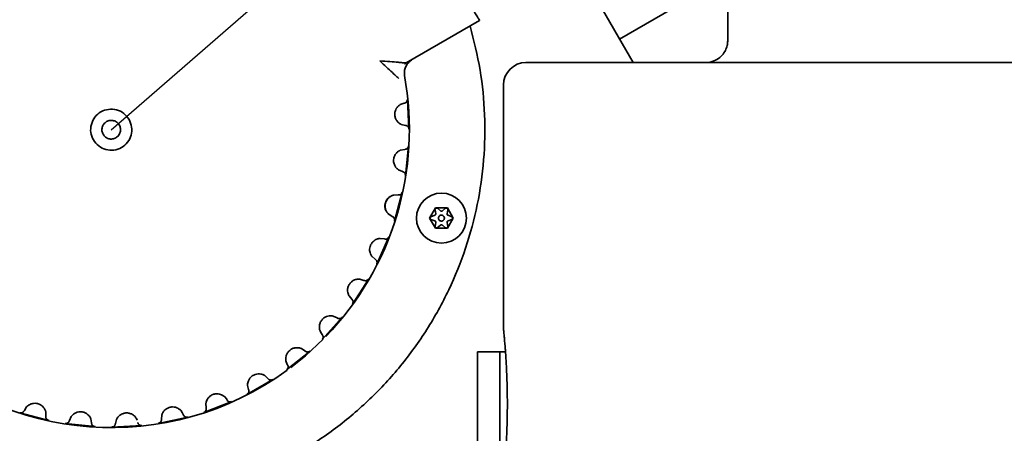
# Model space of a CAD drawing. Header units: millimetres. Extents: x 7702 to 16913, y -3294 to 4428.
# Tile 10 of 88: x 10494 to 10626, y -167 to -112. Entities that reach past the tile are written whole.
import ezdxf

# ---------------------------------------------------------------- set-up
doc = ezdxf.new("R2010")
doc.units = ezdxf.units.MM
doc.header["$LTSCALE"] = 6
doc.header["$PDSIZE"] = -1
doc.layers.add('标注层', color=150, linetype='Continuous')
doc.layers.add('粗实线层', color=7, linetype='Continuous', lineweight=35)
doc.dimstyles.new('ISO-25', dxfattribs={"dimtxt": 40, "dimasz": 30, "dimexe": 10, "dimexo": 0.625, "dimtad": 1, "dimtoh": 1, "dimdec": 1, "dimtxsty": 'Standard', "dimcen": 2.5, "dimclrd": 1, "dimclre": 1, "dimclrt": 4, "dimadec": 0, "dimazin": 0, "dimtfac": 1, "dimtdec": 1, "dimtmove": 0, "dimatfit": 3, "dimfxl": 1, "dimarcsym": 0})

# ---------------------------------------------------------------- blocks, each defined once
blk = doc.blocks.new('*D31')
at = {"layer": 'Defpoints', "color": 0, "transparency": 16777216}
for p in [(12209.09, 290.79), (10506.46, -126.39)]:
    blk.add_point(p, dxfattribs=at)
at = {"layer": '标注层', "color": 1, "lineweight": -2, "transparency": 16777216}
blk.add_line((11413.82, 95.93), (12179.95, 283.65), dxfattribs=at)
at = {"layer": '标注层', "color": 1, "transparency": 16777216}
blk.add_solid([(12178.76, 288.51), (12181.14, 278.8), (12209.09, 290.79)], dxfattribs=at)
at = {"layer": '标注层', "color": 4, "transparency": 16777216, "insert": (11404.76, 135.54), "char_height": 40, "attachment_point": 1, "rotation": 13.7674}
blk.add_mtext('R1753', dxfattribs=at)
blk = doc.blocks.new('*D32')
at = {"layer": 'Defpoints', "color": 0, "transparency": 16777216}
for p in [(10812.7, 140.17), (10506.46, -126.39)]:
    blk.add_point(p, dxfattribs=at)
at = {"layer": '标注层', "color": 1, "lineweight": -2, "transparency": 16777216}
for p, q in [((10938.41, 249.59), (10835.33, 159.87)), ((11048.75, 249.59), (10938.41, 249.59)), ((10506.46, -126.39), (10812.7, 140.17))]:
    blk.add_line(p, q, dxfattribs=at)
at = {"layer": '标注层', "color": 1, "transparency": 16777216}
blk.add_solid([(10832.04, 163.64), (10838.61, 156.09), (10812.7, 140.17)], dxfattribs=at)
at = {"layer": '标注层', "color": 4, "transparency": 16777216, "insert": (10939.03, 290.21), "char_height": 40, "attachment_point": 1}
blk.add_mtext('R406', dxfattribs=at)
blk = doc.blocks.new('*D33')
at = {"layer": 'Defpoints', "color": 0, "transparency": 16777216}
for p in [(10769.83, 274.04), (8780.09, 178.02), (10106.62, -55.89), (8477.05, -126.39), (12376.05, -126.39)]:
    blk.add_point(p, dxfattribs=at)
at = {"layer": '标注层', "color": 1, "lineweight": -2, "transparency": 16777216}
blk.add_arc((10506.46, -126.39), 479.28, 3.587, 166.413, dxfattribs=at)
at = {"layer": '标注层', "color": 1, "transparency": 16777216}
for points in [[(10045.48, -14.82), (10035.7, -12.77), (10034.46, -43.16)], [(10989.8, -96.25), (10979.8, -96.56), (10985.74, -126.39)]]:
    blk.add_solid(points, dxfattribs=at)
at = {"layer": '标注层', "color": 4, "transparency": 16777216, "insert": (10453.55, 393.23), "char_height": 40, "attachment_point": 1, "rotation": 0.314}
blk.add_mtext('{\\C3;170°}', dxfattribs=at)
blk = doc.blocks.new('*D34')
at = {"layer": 'Defpoints', "color": 0, "transparency": 16777216}
for p in [(8477.05, -126.39), (12376.05, -126.39), (10106.62, -196.89), (8780.09, -430.79), (10769.83, -526.82)]:
    blk.add_point(p, dxfattribs=at)
at = {"layer": '标注层', "color": 1, "lineweight": -2, "transparency": 16777216}
blk.add_arc((10506.46, -126.39), 479.28, 193.587, 356.413, dxfattribs=at)
at = {"layer": '标注层', "color": 1, "transparency": 16777216}
for points in [[(10979.8, -156.22), (10989.8, -156.53), (10985.74, -126.39)], [(10035.7, -240), (10045.48, -237.96), (10034.46, -209.61)]]:
    blk.add_solid(points, dxfattribs=at)
at = {"layer": '标注层', "color": 4, "transparency": 16777216, "insert": (10459.87, -565.42), "char_height": 40, "attachment_point": 1, "rotation": 0.4527}
blk.add_mtext('{\\C3;170°}', dxfattribs=at)

msp = doc.modelspace()

# ---------------------------------------------------------------- linework, layer by layer
at = {"color": 7, "linetype": 'Continuous', "lineweight": 35}
for p, q in [((10576.32, -117.39), (10543.75, -60.98)), ((10588.96, -106.39), (10588.96, -114.53)), ((10581.43, -110.24), (10574.5, -114.24)), ((10555.76, -111.78), (10545.93, -117.45)), ((10545.71, -117.63), (10545.93, -117.45)), ((10561.96, -117.39), (10658.42, -117.39)), ((10558.96, -120.39), (10558.96, -153.14)), ((10546.09, -122.29), (10546.3, -126.32)), ((10545.13, -123.03), (10545.67, -122.84)), ((10545.82, -125.82), (10545.27, -125.68)), ((10545.18, -129.13), (10545.74, -129.02)), ((10546.24, -128.54), (10545.82, -132.55)), ((10545.43, -131.98), (10544.9, -131.76)), ((10544.28, -135.15), (10544.85, -135.13)), ((10545.41, -134.74), (10544.37, -138.63)), ((10549.07, -138.23), (10549.86, -136.86)), ((10549.86, -136.86), (10551.44, -136.86)), ((10549.86, -136.95), (10549.94, -136.91)), ((10550.11, -136.92), (10550.52, -137.27)), ((10550.78, -137.27), (10551.19, -136.92)), ((10551.36, -136.91), (10551.44, -136.95)), ((10551.44, -136.86), (10552.23, -138.23)), ((10544.07, -138.01), (10543.59, -137.71)), ((10549.86, -139.6), (10549.07, -138.23)), ((10549.15, -138.28), (10549.15, -138.18)), ((10549.16, -138.36), (10549.15, -138.28)), ((10549.24, -138.05), (10549.75, -137.86)), ((10549.88, -137.64), (10549.79, -137.11)), ((10551.51, -137.11), (10551.41, -137.64)), ((10552.23, -138.23), (10551.44, -139.6)), ((10551.54, -137.86), (10552.05, -138.05)), ((10552.15, -138.18), (10552.15, -138.28)), ((10549.76, -138.6), (10549.25, -138.41)), ((10549.79, -139.35), (10549.88, -138.82)), ((10549.86, -139.5), (10549.79, -139.46)), ((10549.94, -139.55), (10549.86, -139.5)), ((10551.44, -139.6), (10549.86, -139.6)), ((10550.52, -139.19), (10550.1, -139.54)), ((10551.19, -139.53), (10550.78, -139.19)), ((10551.44, -139.5), (10551.36, -139.55)), ((10551.41, -138.82), (10551.51, -139.35)), ((10552.05, -138.41), (10551.54, -138.6)), ((10543.63, -140.73), (10541.99, -144.41)), ((10542.44, -140.96), (10543.01, -141.03)), ((10541.79, -143.75), (10541.36, -143.38)), ((10540.93, -146.37), (10538.73, -149.75)), ((10539.72, -146.41), (10540.27, -146.57)), ((10538.29, -148.65), (10538.27, -148.63)), ((10538.64, -149.07), (10538.29, -148.65)), ((10537.38, -151.52), (10534.68, -154.51)), ((10536.18, -151.36), (10536.69, -151.61)), ((10534.51, -153.57), (10534.4, -153.33)), ((10534.7, -153.82), (10534.51, -153.57)), ((10533.06, -156.04), (10529.93, -158.58)), ((10531.9, -155.71), (10532.38, -156.03)), ((10558.46, -156.14), (10555.46, -156.14)), ((10555.46, -163.14), (10555.46, -156.14)), ((10559.22, -156.14), (10558.46, -156.14)), ((10558.46, -163.14), (10558.46, -156.14)), ((10530.02, -157.84), (10529.84, -157.37)), ((10530.06, -157.9), (10530.02, -157.84)), ((10527, -159.33), (10527.42, -159.72)), ((10528.1, -159.84), (10524.61, -161.86)), ((10524.84, -161.21), (10524.71, -160.65)), ((10522.6, -162.82), (10518.84, -164.26)), ((10519.16, -163.65), (10519.12, -163.08)), ((10521.6, -162.13), (10521.91, -162.51)), ((10521.91, -162.51), (10521.95, -162.58)), ((10555.46, -170.14), (10555.46, -163.14)), ((10558.46, -170.14), (10558.46, -163.14)), ((10498.1, -165.35), (10494.21, -164.3)), ((10494.83, -164.01), (10495.13, -163.52)), ((10497.7, -164.21), (10497.71, -164.78)), ((10513.18, -165.18), (10513.23, -164.61)), ((10515.82, -164.06), (10515.97, -164.27)), ((10515.97, -164.27), (10516.1, -164.56)), ((10504.3, -166.17), (10500.29, -165.75)), ((10500.86, -165.36), (10501.08, -164.83)), ((10503.72, -165.11), (10503.83, -165.67)), ((10510.55, -166.02), (10506.53, -166.23)), ((10507.03, -165.76), (10507.16, -165.2)), ((10509.81, -165.06), (10509.82, -165.08)), ((10509.82, -165.08), (10509.91, -165.32)), ((10516.7, -164.89), (10512.76, -165.73))]:
    msp.add_line(p, q, dxfattribs=at)
at = {"color": 7, "linetype": 'Continuous', "lineweight": 35, "flags": 128}
msp.add_lwpolyline([(10534.82, -154.46), (10532.44, -156.67), (10530.5, -158.23)], dxfattribs=at)
at = {"color": 7, "linetype": 'Continuous', "lineweight": 35}
msp.add_circle((10550.65, -138.23), 3.35, dxfattribs=at)
for centre, radius, start, end in [((10506.46, -126.39), 86, 45.6078, 265.813), ((10506.46, -126.39), 39.9, 144.8262, 306.1403), ((10561.96, -120.39), 3, 90, 180), ((10506.46, -126.39), 39.9, 316.0485, 10.4794)]:
    msp.add_arc(centre, radius, start, end, dxfattribs=at)
for points in [[(10463.16, -151.39), (10462.21, -149.61), (10460.32, -146.05), (10458.32, -140.33), (10456.98, -134.43), (10456.38, -128.41), (10456.5, -122.36), (10457.35, -116.37), (10458.91, -110.53), (10461.17, -104.91), (10464.09, -99.61), (10467.62, -94.7), (10471.72, -90.25), (10476.33, -86.33), (10481.38, -82.99), (10486.79, -80.29), (10492.49, -78.25), (10498.39, -76.92), (10504.41, -76.31), (10510.46, -76.43), (10516.46, -77.27), (10522.3, -78.84), (10527.92, -81.09), (10533.21, -84.01), (10538.15, -87.52), (10541.05, -90.32), (10542.49, -91.73)], [(10554.76, -110.05), (10554.89, -110.28), (10555.15, -110.73), (10555.48, -111.3), (10555.71, -111.7), (10555.74, -111.75), (10555.76, -111.78)], [(10554.49, -112.51), (10554.98, -114.46), (10555.97, -118.37), (10556.53, -124.4), (10556.42, -130.45), (10555.56, -136.44), (10553.99, -142.29), (10551.73, -147.9), (10548.81, -153.2), (10545.27, -158.11), (10541.16, -162.55), (10536.55, -166.47), (10531.5, -169.8), (10526.09, -172.51), (10520.39, -174.54), (10514.48, -175.86), (10508.46, -176.47), (10502.41, -176.35), (10496.42, -175.49), (10490.58, -173.93), (10484.96, -171.67), (10479.66, -168.75), (10474.75, -165.21), (10470.31, -161.1), (10466.36, -156.51), (10464.22, -153.1), (10463.16, -151.39)], [(10508.84, -125.01), (10508.62, -124.72), (10508.19, -124.14), (10507.18, -123.67), (10506.09, -123.59), (10505.05, -123.94), (10504.22, -124.67), (10503.74, -125.66), (10503.64, -126.77), (10503.93, -127.43), (10504.08, -127.76)], [(10504.08, -127.76), (10504.29, -128.05), (10504.72, -128.64), (10505.73, -129.11), (10506.82, -129.19), (10507.87, -128.83), (10508.7, -128.11), (10509.18, -127.12), (10509.27, -126.01), (10508.98, -125.35), (10508.84, -125.01)], [(10505.83, -125.31), (10505.98, -125.24), (10506.29, -125.11), (10506.79, -125.15), (10507.24, -125.37), (10507.44, -125.63), (10507.54, -125.76)], [(10505.37, -127.01), (10505.31, -126.86), (10505.18, -126.56), (10505.22, -126.06), (10505.43, -125.6), (10505.7, -125.4), (10505.83, -125.31)], [(10507.54, -125.76), (10507.6, -125.91), (10507.74, -126.22), (10507.69, -126.72), (10507.48, -127.18), (10507.21, -127.37), (10507.08, -127.47)], [(10507.08, -127.47), (10506.93, -127.54), (10506.63, -127.67), (10506.13, -127.62), (10505.67, -127.41), (10505.47, -127.15), (10505.37, -127.01)], [(10549.79, -137.11), (10549.79, -137.09), (10549.78, -137.06), (10549.8, -137.03), (10549.8, -137.02)], [(10549.8, -137.02), (10549.81, -137), (10549.82, -136.98), (10549.85, -136.96), (10549.86, -136.95)], [(10549.94, -136.91), (10549.95, -136.9), (10549.97, -136.89), (10550, -136.89), (10550.01, -136.89)], [(10550.01, -136.89), (10550.03, -136.89), (10550.06, -136.89), (10550.09, -136.91), (10550.11, -136.92)], [(10551.19, -136.92), (10551.21, -136.91), (10551.23, -136.9), (10551.26, -136.89), (10551.28, -136.89)], [(10551.28, -136.89), (10551.29, -136.89), (10551.32, -136.89), (10551.34, -136.9), (10551.36, -136.91)], [(10551.44, -136.95), (10551.45, -136.96), (10551.47, -136.98), (10551.48, -137), (10551.49, -137.01)], [(10551.49, -137.01), (10551.5, -137.02), (10551.51, -137.05), (10551.51, -137.09), (10551.51, -137.11)], [(10549.15, -138.18), (10549.15, -138.17), (10549.15, -138.14), (10549.17, -138.11), (10549.17, -138.1)], [(10549.17, -138.1), (10549.18, -138.09), (10549.2, -138.07), (10549.23, -138.05), (10549.24, -138.05)], [(10549.25, -138.41), (10549.23, -138.41), (10549.2, -138.39), (10549.18, -138.36), (10549.17, -138.35)], [(10549.75, -137.86), (10549.77, -137.85), (10549.82, -137.83), (10549.86, -137.78), (10549.89, -137.71), (10549.88, -137.66), (10549.88, -137.64)], [(10550.3, -138.43), (10550.28, -138.38), (10550.24, -138.28), (10550.25, -138.12), (10550.32, -137.98), (10550.41, -137.91), (10550.45, -137.88)], [(10550.45, -137.88), (10550.5, -137.86), (10550.59, -137.82), (10550.75, -137.83), (10550.9, -137.9), (10550.96, -137.99), (10550.99, -138.03)], [(10550.52, -137.27), (10550.54, -137.28), (10550.58, -137.31), (10550.65, -137.32), (10550.72, -137.31), (10550.76, -137.28), (10550.78, -137.27)], [(10550.99, -138.03), (10551.02, -138.08), (10551.06, -138.17), (10551.04, -138.34), (10550.97, -138.48), (10550.89, -138.54), (10550.85, -138.58)], [(10551.41, -137.64), (10551.41, -137.67), (10551.41, -137.71), (10551.43, -137.78), (10551.48, -137.83), (10551.52, -137.85), (10551.54, -137.86)], [(10552.05, -138.05), (10552.07, -138.05), (10552.1, -138.07), (10552.12, -138.1), (10552.13, -138.11)], [(10552.12, -138.36), (10552.11, -138.37), (10552.09, -138.39), (10552.07, -138.4), (10552.05, -138.41)], [(10552.15, -138.28), (10552.15, -138.29), (10552.14, -138.32), (10552.13, -138.34), (10552.12, -138.36)], [(10552.13, -138.11), (10552.13, -138.12), (10552.14, -138.14), (10552.15, -138.17), (10552.15, -138.18)], [(10549.86, -138.68), (10549.85, -138.67), (10549.82, -138.63), (10549.78, -138.61), (10549.76, -138.6)], [(10549.81, -139.45), (10549.8, -139.43), (10549.78, -139.4), (10549.79, -139.37), (10549.79, -139.35)], [(10549.88, -138.82), (10549.88, -138.79), (10549.89, -138.75), (10549.87, -138.71), (10549.86, -138.68)], [(10550.02, -139.57), (10550.01, -139.57), (10549.98, -139.57), (10549.95, -139.56), (10549.94, -139.55)], [(10550.1, -139.54), (10550.09, -139.55), (10550.06, -139.56), (10550.03, -139.57), (10550.02, -139.57)], [(10550.85, -138.58), (10550.8, -138.6), (10550.7, -138.64), (10550.54, -138.62), (10550.4, -138.56), (10550.33, -138.47), (10550.3, -138.43)], [(10550.78, -139.19), (10550.76, -139.17), (10550.72, -139.15), (10550.65, -139.14), (10550.58, -139.15), (10550.54, -139.17), (10550.52, -139.19)], [(10551.28, -139.57), (10551.27, -139.57), (10551.23, -139.56), (10551.2, -139.54), (10551.19, -139.53)], [(10551.36, -139.55), (10551.34, -139.56), (10551.32, -139.57), (10551.3, -139.57), (10551.28, -139.57)], [(10551.54, -138.6), (10551.52, -138.61), (10551.48, -138.63), (10551.43, -138.68), (10551.41, -138.75), (10551.41, -138.8), (10551.41, -138.82)], [(10551.49, -139.44), (10551.49, -139.46), (10551.47, -139.48), (10551.45, -139.5), (10551.44, -139.5)], [(10551.51, -139.35), (10551.51, -139.37), (10551.51, -139.4), (10551.5, -139.43), (10551.49, -139.44)]]:
    msp.add_open_spline(points, degree=3, dxfattribs=at)
for points, knots in [([(10588.96, -114.54), (10588.96, -114.54), (10588.96, -114.59), (10588.94, -114.89), (10588.82, -115.45), (10588.47, -116.13), (10587.91, -116.76), (10587.11, -117.22), (10586.42, -117.42), (10586.04, -117.38), (10585.99, -117.37)], [0, 0, 0, 0, 0.0066962, 0.0923981, 0.2390001, 0.396229, 0.5715339, 0.7604315, 0.9700693, 1, 1, 1, 1]), ([(10542.4, -117.18), (10542.7, -117.45), (10543.28, -117.99), (10544.08, -118.72), (10544.62, -119.22), (10544.89, -119.48), (10544.93, -119.52), (10544.96, -119.54)], [0, 0, 0, 0, 0.284264, 0.552271, 0.791206, 0.898536, 1, 1, 1, 1]), ([(10542.4, -117.18), (10542.86, -117.21), (10543.7, -117.26), (10544.75, -117.35), (10545.42, -117.41), (10545.81, -117.45), (10545.89, -117.45), (10545.92, -117.46)], [0, 0, 0, 0, 0.317522, 0.586093, 0.759249, 0.887299, 1, 1, 1, 1]), ([(10546.75, -116.98), (10546.59, -117.1), (10546.23, -117.36), (10545.89, -117.87), (10545.67, -118.48), (10545.68, -118.9), (10545.69, -119.13)], [0, 0, 0, 0, 0.198682, 0.445182, 0.684691, 1, 1, 1, 1]), ([(10546.09, -122.29), (10546.09, -122.35), (10546.09, -122.48), (10546.01, -122.63), (10545.91, -122.74), (10545.8, -122.81), (10545.71, -122.83), (10545.67, -122.84)], [0, 0, 0, 0, 0.237834, 0.498541, 0.633568, 0.816568, 1, 1, 1, 1]), ([(10544.6, -125.07), (10544.54, -124.94), (10544.41, -124.66), (10544.38, -124.17), (10544.5, -123.73), (10544.64, -123.51), (10544.71, -123.42)], [0, 0, 0, 0, 0.243567, 0.528728, 0.784721, 1, 1, 1, 1]), ([(10544.71, -123.42), (10544.76, -123.36), (10544.86, -123.23), (10545, -123.12), (10545.1, -123.05), (10545.12, -123.04), (10545.13, -123.03)], [0, 0, 0, 0, 0.220393, 0.458359, 0.717619, 1, 1, 1, 1]), ([(10545.27, -125.68), (10545.25, -125.67), (10545.22, -125.66), (10545.05, -125.56), (10544.82, -125.38), (10544.68, -125.18), (10544.6, -125.07)], [0, 0, 0, 0, 0.282339, 0.533457, 0.762873, 1, 1, 1, 1]), ([(10546.3, -126.32), (10546.29, -126.25), (10546.28, -126.13), (10546.19, -125.99), (10546.09, -125.91), (10545.98, -125.85), (10545.89, -125.83), (10545.82, -125.82)], [0, 0, 0, 0, 0.248975, 0.497916, 0.624932, 0.746555, 1, 1, 1, 1]), ([(10544.7, -129.44), (10544.76, -129.38), (10544.88, -129.28), (10545.03, -129.19), (10545.15, -129.14), (10545.17, -129.13), (10545.18, -129.13)], [0, 0, 0, 0, 0.220393, 0.458359, 0.717618, 1, 1, 1, 1]), ([(10546.24, -128.54), (10546.23, -128.6), (10546.21, -128.73), (10546.11, -128.86), (10546, -128.95), (10545.88, -129.01), (10545.79, -129.01), (10545.74, -129.02)], [0, 0, 0, 0, 0.237834, 0.498541, 0.633568, 0.816568, 1, 1, 1, 1]), ([(10544.44, -131.27), (10544.41, -131.2), (10544.34, -131.07), (10544.27, -130.83), (10544.23, -130.55), (10544.26, -130.21), (10544.37, -129.88), (10544.53, -129.61), (10544.65, -129.49), (10544.7, -129.44)], [0, 0, 0, 0, 0.112088, 0.235158, 0.371436, 0.522558, 0.730861, 0.870359, 1, 1, 1, 1]), ([(10544.9, -131.76), (10544.89, -131.75), (10544.87, -131.74), (10544.76, -131.65), (10544.63, -131.53), (10544.52, -131.39), (10544.47, -131.31), (10544.44, -131.27)], [0, 0, 0, 0, 0.276359, 0.522121, 0.766932, 0.883635, 1, 1, 1, 1]), ([(10545.82, -132.55), (10545.82, -132.49), (10545.83, -132.36), (10545.76, -132.21), (10545.68, -132.12), (10545.58, -132.04), (10545.49, -132.01), (10545.43, -131.98)], [0, 0, 0, 0, 0.248981, 0.497929, 0.62495, 0.746574, 1, 1, 1, 1]), ([(10543.26, -137.29), (10543.24, -137.27), (10543.2, -137.19), (10543.13, -136.98), (10543.08, -136.67), (10543.1, -136.34), (10543.19, -136.04), (10543.33, -135.78), (10543.53, -135.52), (10543.7, -135.4), (10543.79, -135.33)], [0, 0, 0, 0, 0.040129, 0.154788, 0.282548, 0.462433, 0.571489, 0.696084, 0.836916, 1, 1, 1, 1]), ([(10543.31, -137.36), (10543.28, -137.3), (10543.21, -137.18), (10543.14, -136.93), (10543.1, -136.62), (10543.13, -136.28), (10543.24, -135.97), (10543.4, -135.71), (10543.58, -135.51), (10543.7, -135.42), (10543.75, -135.38)], [0, 0, 0, 0, 0.107016, 0.224438, 0.356836, 0.507406, 0.653248, 0.782432, 0.897026, 1, 1, 1, 1]), ([(10543.75, -135.38), (10543.82, -135.34), (10543.96, -135.25), (10544.12, -135.19), (10544.24, -135.16), (10544.26, -135.15), (10544.28, -135.15)], [0, 0, 0, 0, 0.220393, 0.458359, 0.717618, 1, 1, 1, 1]), ([(10545.41, -134.74), (10545.4, -134.8), (10545.36, -134.92), (10545.24, -135.04), (10545.11, -135.11), (10544.98, -135.14), (10544.89, -135.13), (10544.85, -135.13)], [0, 0, 0, 0, 0.237834, 0.498541, 0.633568, 0.816568, 1, 1, 1, 1]), ([(10543.59, -137.71), (10543.57, -137.69), (10543.54, -137.66), (10543.41, -137.52), (10543.35, -137.41), (10543.31, -137.36)], [0, 0, 0, 0, 0.531681, 0.768901, 1, 1, 1, 1]), ([(10544.37, -138.63), (10544.38, -138.57), (10544.41, -138.45), (10544.36, -138.29), (10544.3, -138.18), (10544.21, -138.09), (10544.13, -138.04), (10544.07, -138.01)], [0, 0, 0, 0, 0.2489851, 0.4979373, 0.624961, 0.7465862, 1, 1, 1, 1]), ([(10541.89, -141.1), (10541.96, -141.07), (10542.11, -141.01), (10542.28, -140.98), (10542.4, -140.96), (10542.43, -140.96), (10542.44, -140.96)], [0, 0, 0, 0, 0.220393, 0.458359, 0.717618, 1, 1, 1, 1]), ([(10543.63, -140.73), (10543.6, -140.79), (10543.54, -140.9), (10543.41, -141), (10543.27, -141.05), (10543.14, -141.06), (10543.05, -141.04), (10543.01, -141.03)], [0, 0, 0, 0, 0.237834, 0.498541, 0.633568, 0.816568, 1, 1, 1, 1]), ([(10541.24, -143.2), (10541.21, -143.14), (10541.14, -143.02), (10541.05, -142.72), (10541.03, -142.38), (10541.09, -142.01), (10541.25, -141.67), (10541.46, -141.4), (10541.68, -141.22), (10541.82, -141.14), (10541.89, -141.1)], [0, 0, 0, 0, 0.134517, 0.265949, 0.386877, 0.528548, 0.674279, 0.79985, 0.902482, 1, 1, 1, 1]), ([(10541.36, -143.38), (10541.35, -143.37), (10541.34, -143.35), (10541.27, -143.25), (10541.24, -143.2)], [0, 0, 0, 0, 0.5224478, 1, 1, 1, 1]), ([(10541.99, -144.41), (10542.01, -144.35), (10542.06, -144.24), (10542.04, -144.07), (10541.99, -143.96), (10541.92, -143.85), (10541.84, -143.79), (10541.79, -143.75)], [0, 0, 0, 0, 0.248988, 0.497943, 0.624969, 0.746594, 1, 1, 1, 1]), ([(10538.27, -148.63), (10538.26, -148.61), (10538.24, -148.57), (10538.15, -148.36), (10538.09, -148.08), (10538.08, -147.83), (10538.11, -147.55), (10538.24, -147.19), (10538.5, -146.84), (10538.83, -146.58), (10539.05, -146.5), (10539.15, -146.47)], [0, 0, 0, 0, 0.150134, 0.283188, 0.398205, 0.458814, 0.523546, 0.644827, 0.777733, 0.897289, 1, 1, 1, 1]), ([(10539.15, -146.47), (10539.22, -146.45), (10539.38, -146.41), (10539.55, -146.4), (10539.68, -146.4), (10539.7, -146.41), (10539.72, -146.41)], [0, 0, 0, 0, 0.220393, 0.458359, 0.717618, 1, 1, 1, 1]), ([(10540.93, -146.37), (10540.89, -146.42), (10540.82, -146.52), (10540.67, -146.6), (10540.52, -146.62), (10540.39, -146.62), (10540.31, -146.58), (10540.27, -146.57)], [0, 0, 0, 0, 0.237834, 0.498541, 0.633568, 0.816568, 1, 1, 1, 1]), ([(10538.73, -149.75), (10538.76, -149.69), (10538.83, -149.58), (10538.83, -149.42), (10538.8, -149.3), (10538.75, -149.18), (10538.68, -149.11), (10538.64, -149.07)], [0, 0, 0, 0, 0.2489896, 0.4979463, 0.6249737, 0.7465997, 1, 1, 1, 1]), ([(10534.4, -153.33), (10534.39, -153.31), (10534.38, -153.27), (10534.32, -153.05), (10534.3, -152.76), (10534.34, -152.51), (10534.41, -152.24), (10534.59, -151.91), (10534.9, -151.6), (10535.27, -151.4), (10535.5, -151.35), (10535.61, -151.33)], [0, 0, 0, 0, 0.1501408, 0.2831826, 0.3982019, 0.4588118, 0.5235431, 0.644825, 0.7777319, 0.8972883, 1, 1, 1, 1]), ([(10535.61, -151.33), (10535.68, -151.33), (10535.84, -151.31), (10536.02, -151.33), (10536.14, -151.35), (10536.16, -151.36), (10536.18, -151.36)], [0, 0, 0, 0, 0.220393, 0.458359, 0.717618, 1, 1, 1, 1]), ([(10537.38, -151.52), (10537.33, -151.56), (10537.24, -151.65), (10537.08, -151.7), (10536.94, -151.7), (10536.81, -151.68), (10536.73, -151.63), (10536.69, -151.61)], [0, 0, 0, 0, 0.237834, 0.498541, 0.633568, 0.816568, 1, 1, 1, 1]), ([(10534.68, -154.51), (10534.72, -154.46), (10534.8, -154.36), (10534.83, -154.2), (10534.82, -154.08), (10534.78, -153.96), (10534.73, -153.88), (10534.7, -153.82)], [0, 0, 0, 0, 0.248986, 0.49794, 0.624971, 0.746592, 1, 1, 1, 1]), ([(10558.96, -153.14), (10558.96, -153.14), (10558.95, -153.12), (10558.96, -153.18), (10558.98, -153.33), (10559.01, -153.64), (10559.05, -154.05), (10559.09, -154.57), (10559.15, -155.21), (10559.21, -155.95), (10559.26, -156.77), (10559.32, -157.69), (10559.37, -158.67), (10559.41, -159.7), (10559.44, -160.7), (10559.46, -161.57), (10559.47, -162.3), (10559.47, -162.86), (10559.47, -163.14)], [0, 0, 0, 0, 0.001586, 0.054087, 0.132788, 0.215324, 0.267825, 0.346527, 0.429028, 0.481763, 0.560817, 0.6437, 0.696497, 0.776888, 0.85885, 0.893868, 0.946381, 1, 1, 1, 1]), ([(10529.84, -157.37), (10529.84, -157.35), (10529.83, -157.31), (10529.81, -157.08), (10529.83, -156.79), (10529.91, -156.55), (10530.03, -156.3), (10530.25, -156), (10530.61, -155.74), (10531.01, -155.6), (10531.24, -155.59), (10531.34, -155.59)], [0, 0, 0, 0, 0.150133, 0.283185, 0.398202, 0.458812, 0.523544, 0.644826, 0.777732, 0.897288, 1, 1, 1, 1]), ([(10531.34, -155.59), (10531.42, -155.59), (10531.58, -155.6), (10531.75, -155.65), (10531.87, -155.69), (10531.89, -155.7), (10531.9, -155.71)], [0, 0, 0, 0, 0.220393, 0.458359, 0.717618, 1, 1, 1, 1]), ([(10533.06, -156.04), (10533.01, -156.08), (10532.91, -156.15), (10532.75, -156.18), (10532.6, -156.16), (10532.48, -156.12), (10532.41, -156.06), (10532.38, -156.03)], [0, 0, 0, 0, 0.237834, 0.498541, 0.633568, 0.816568, 1, 1, 1, 1]), ([(10529.93, -158.58), (10529.98, -158.54), (10530.07, -158.45), (10530.13, -158.3), (10530.14, -158.17), (10530.12, -158.05), (10530.08, -157.96), (10530.06, -157.9)], [0, 0, 0, 0, 0.24899, 0.497947, 0.624978, 0.746601, 1, 1, 1, 1]), ([(10524.71, -160.65), (10524.71, -160.63), (10524.7, -160.59), (10524.72, -160.35), (10524.79, -160.08), (10524.9, -159.85), (10525.06, -159.61), (10525.33, -159.35), (10525.72, -159.15), (10526.13, -159.08), (10526.36, -159.11), (10526.47, -159.12)], [0, 0, 0, 0, 0.150132, 0.283185, 0.398203, 0.458813, 0.523544, 0.644826, 0.777732, 0.897289, 1, 1, 1, 1]), ([(10526.47, -159.12), (10526.55, -159.14), (10526.7, -159.17), (10526.86, -159.24), (10526.97, -159.3), (10526.99, -159.32), (10527, -159.33)], [0, 0, 0, 0, 0.220393, 0.458359, 0.717618, 1, 1, 1, 1]), ([(10528.1, -159.84), (10528.04, -159.87), (10527.93, -159.93), (10527.76, -159.93), (10527.62, -159.88), (10527.51, -159.82), (10527.45, -159.75), (10527.42, -159.72)], [0, 0, 0, 0, 0.2378339, 0.4985414, 0.6335681, 0.816568, 1, 1, 1, 1]), ([(10519.12, -163.08), (10519.13, -163.06), (10519.13, -163.02), (10519.18, -162.79), (10519.29, -162.53), (10519.44, -162.32), (10519.63, -162.12), (10519.94, -161.9), (10520.36, -161.76), (10520.78, -161.76), (10521, -161.82), (10521.1, -161.85)], [0, 0, 0, 0, 0.150132, 0.283185, 0.398203, 0.458813, 0.523544, 0.644826, 0.777732, 0.897289, 1, 1, 1, 1]), ([(10521.1, -161.85), (10521.18, -161.88), (10521.32, -161.94), (10521.47, -162.03), (10521.57, -162.11), (10521.59, -162.13), (10521.6, -162.13)], [0, 0, 0, 0, 0.220393, 0.458359, 0.717618, 1, 1, 1, 1]), ([(10524.61, -161.86), (10524.66, -161.82), (10524.77, -161.75), (10524.85, -161.61), (10524.88, -161.49), (10524.88, -161.36), (10524.85, -161.27), (10524.84, -161.21)], [0, 0, 0, 0, 0.249003, 0.497973, 0.62501, 0.746639, 1, 1, 1, 1]), ([(10495.13, -163.52), (10495.15, -163.5), (10495.18, -163.47), (10495.35, -163.32), (10495.6, -163.17), (10495.84, -163.09), (10496.11, -163.04), (10496.49, -163.04), (10496.91, -163.18), (10497.25, -163.42), (10497.4, -163.6), (10497.46, -163.68)], [0, 0, 0, 0, 0.1501319, 0.2831849, 0.3982025, 0.4588124, 0.5235444, 0.644826, 0.7777324, 0.8972885, 1, 1, 1, 1]), ([(10522.6, -162.82), (10522.54, -162.83), (10522.42, -162.87), (10522.25, -162.85), (10522.12, -162.78), (10522.02, -162.7), (10521.97, -162.62), (10521.95, -162.58)], [0, 0, 0, 0, 0.237807, 0.498483, 0.633441, 0.816496, 1, 1, 1, 1]), ([(10559.47, -163.14), (10559.47, -163.41), (10559.47, -163.96), (10559.46, -164.78), (10559.44, -165.61), (10559.42, -166.42), (10559.38, -167.34), (10559.33, -168.33), (10559.27, -169.37), (10559.21, -170.2), (10559.16, -170.95), (10559.11, -171.53), (10559.06, -172.1), (10559.02, -172.55), (10558.98, -172.88), (10558.96, -173.07), (10558.95, -173.16), (10558.96, -173.13), (10558.96, -173.13)], [0, 0, 0, 0, 0.05256, 0.105121, 0.157681, 0.214049, 0.266609, 0.345398, 0.428001, 0.507051, 0.559784, 0.642664, 0.695459, 0.775847, 0.857805, 0.910456, 0.989383, 1, 1, 1, 1]), ([(10494.21, -164.3), (10494.27, -164.32), (10494.4, -164.34), (10494.56, -164.3), (10494.66, -164.23), (10494.75, -164.14), (10494.8, -164.06), (10494.83, -164.01)], [0, 0, 0, 0, 0.249003, 0.497973, 0.62501, 0.746639, 1, 1, 1, 1]), ([(10497.46, -163.68), (10497.51, -163.75), (10497.59, -163.89), (10497.65, -164.05), (10497.69, -164.17), (10497.69, -164.19), (10497.7, -164.21)], [0, 0, 0, 0, 0.220393, 0.458359, 0.717618, 1, 1, 1, 1]), ([(10501.08, -164.83), (10501.1, -164.82), (10501.12, -164.78), (10501.27, -164.6), (10501.49, -164.42), (10501.71, -164.3), (10501.97, -164.2), (10502.35, -164.15), (10502.78, -164.22), (10503.16, -164.4), (10503.33, -164.56), (10503.41, -164.63)], [0, 0, 0, 0, 0.150132, 0.283185, 0.398203, 0.458812, 0.523544, 0.644826, 0.777732, 0.897289, 1, 1, 1, 1]), ([(10503.41, -164.63), (10503.45, -164.68), (10503.55, -164.79), (10503.6, -164.88), (10503.63, -164.92)], [0, 0, 0, 0, 0.480815, 1, 1, 1, 1]), ([(10507.16, -165.2), (10507.17, -165.18), (10507.19, -165.14), (10507.31, -164.94), (10507.5, -164.73), (10507.7, -164.57), (10507.95, -164.44), (10508.3, -164.33), (10508.74, -164.33), (10509.15, -164.45), (10509.34, -164.58), (10509.43, -164.64)], [0, 0, 0, 0, 0.150132, 0.283185, 0.398203, 0.458813, 0.523544, 0.644826, 0.777732, 0.897289, 1, 1, 1, 1]), ([(10509.43, -164.64), (10509.49, -164.69), (10509.61, -164.79), (10509.72, -164.93), (10509.79, -165.03), (10509.8, -165.05), (10509.81, -165.06)], [0, 0, 0, 0, 0.22036, 0.458297, 0.717449, 1, 1, 1, 1]), ([(10513.23, -164.61), (10513.23, -164.59), (10513.24, -164.55), (10513.33, -164.33), (10513.48, -164.09), (10513.66, -163.91), (10513.88, -163.74), (10514.22, -163.57), (10514.65, -163.5), (10515.07, -163.56), (10515.28, -163.66), (10515.38, -163.7)], [0, 0, 0, 0, 0.150132, 0.283185, 0.398203, 0.458813, 0.523544, 0.644826, 0.777732, 0.897289, 1, 1, 1, 1]), ([(10515.38, -163.7), (10515.44, -163.74), (10515.58, -163.83), (10515.71, -163.94), (10515.8, -164.03), (10515.81, -164.05), (10515.82, -164.06)], [0, 0, 0, 0, 0.220395, 0.458364, 0.71758, 1, 1, 1, 1]), ([(10516.7, -164.89), (10516.64, -164.9), (10516.52, -164.92), (10516.36, -164.87), (10516.24, -164.79), (10516.15, -164.69), (10516.11, -164.61), (10516.1, -164.56)], [0, 0, 0, 0, 0.237813, 0.498503, 0.633511, 0.816521, 1, 1, 1, 1]), ([(10518.84, -164.26), (10518.89, -164.23), (10519.01, -164.18), (10519.11, -164.05), (10519.16, -163.94), (10519.18, -163.81), (10519.17, -163.72), (10519.16, -163.65)], [0, 0, 0, 0, 0.249003, 0.497973, 0.62501, 0.746639, 1, 1, 1, 1]), ([(10498.1, -165.35), (10498.05, -165.33), (10497.93, -165.29), (10497.81, -165.17), (10497.74, -165.04), (10497.7, -164.92), (10497.71, -164.82), (10497.71, -164.78)], [0, 0, 0, 0, 0.237795, 0.498463, 0.633423, 0.816473, 1, 1, 1, 1]), ([(10500.29, -165.75), (10500.36, -165.75), (10500.48, -165.76), (10500.63, -165.69), (10500.73, -165.61), (10500.8, -165.51), (10500.84, -165.42), (10500.86, -165.36)], [0, 0, 0, 0, 0.249003, 0.497973, 0.62501, 0.746639, 1, 1, 1, 1]), ([(10503.63, -164.92), (10503.65, -164.97), (10503.71, -165.08), (10503.72, -165.1), (10503.72, -165.11)], [0, 0, 0, 0, 0.494545, 1, 1, 1, 1]), ([(10504.3, -166.17), (10504.24, -166.16), (10504.12, -166.14), (10503.98, -166.04), (10503.89, -165.93), (10503.84, -165.81), (10503.83, -165.72), (10503.83, -165.67)], [0, 0, 0, 0, 0.237801, 0.4984752, 0.633445, 0.8164874, 1, 1, 1, 1]), ([(10506.53, -166.23), (10506.59, -166.22), (10506.72, -166.21), (10506.85, -166.12), (10506.93, -166.02), (10506.99, -165.91), (10507.01, -165.82), (10507.03, -165.76)], [0, 0, 0, 0, 0.249003, 0.497973, 0.62501, 0.746639, 1, 1, 1, 1]), ([(10510.55, -166.02), (10510.49, -166.02), (10510.36, -166.02), (10510.22, -165.94), (10510.11, -165.84), (10510.04, -165.74), (10510.02, -165.65), (10510.01, -165.6)], [0, 0, 0, 0, 0.2378062, 0.4984862, 0.6334677, 0.8165006, 1, 1, 1, 1]), ([(10512.76, -165.73), (10512.82, -165.71), (10512.94, -165.68), (10513.06, -165.57), (10513.13, -165.46), (10513.17, -165.34), (10513.17, -165.25), (10513.18, -165.18)], [0, 0, 0, 0, 0.249003, 0.497973, 0.62501, 0.746639, 1, 1, 1, 1])]:
    msp.add_open_spline(points, degree=3, knots=knots, dxfattribs=at)
at = {"layer": '粗实线层'}
msp.add_arc((10506.46, -126.39), 406, 190, 170, dxfattribs=at)
msp.add_arc((10506.46, -126.39), 406, 190, 170, dxfattribs=at)

# ---------------------------------------------------------------- dimensions: what is measured, and where the dimension line sits
at = {"layer": '标注层'}
for base, line1, line2, picture, middle in [((10769.83, 274.04), ((12376.05, -126.39), (8477.05, -126.39)), ((10106.62, -55.89), (8780.09, 178.02)), '*D33', (10503.83, 352.88)), ((10769.83, -526.82), ((10106.62, -196.89), (8780.09, -430.79)), ((12376.05, -126.39), (8477.05, -126.39)), '*D34', (10510.24, -605.65))]:
    dim = msp.add_angular_dim_2l(base=base, line1=line1, line2=line2, text='{\\C3;<>}', dimstyle='ISO-25', dxfattribs=at)
    dim.commit()
    dim.dimension.update_dxf_attribs({"geometry": picture, "text_midpoint": middle, "dimtype": 162})
for mpoint, picture, middle in [((10812.7, 140.17), '*D32', (10993.89, 249.59)), ((12209.09, 290.79), '*D31', (11481.27, 112.46))]:
    dim = msp.add_radius_dim(center=(10506.46, -126.39), mpoint=mpoint, dimstyle='ISO-25', dxfattribs=at)
    dim.commit()
    dim.dimension.update_dxf_attribs({"geometry": picture, "text_midpoint": middle, "dimtype": 164})

doc.saveas('drawing.dxf')
